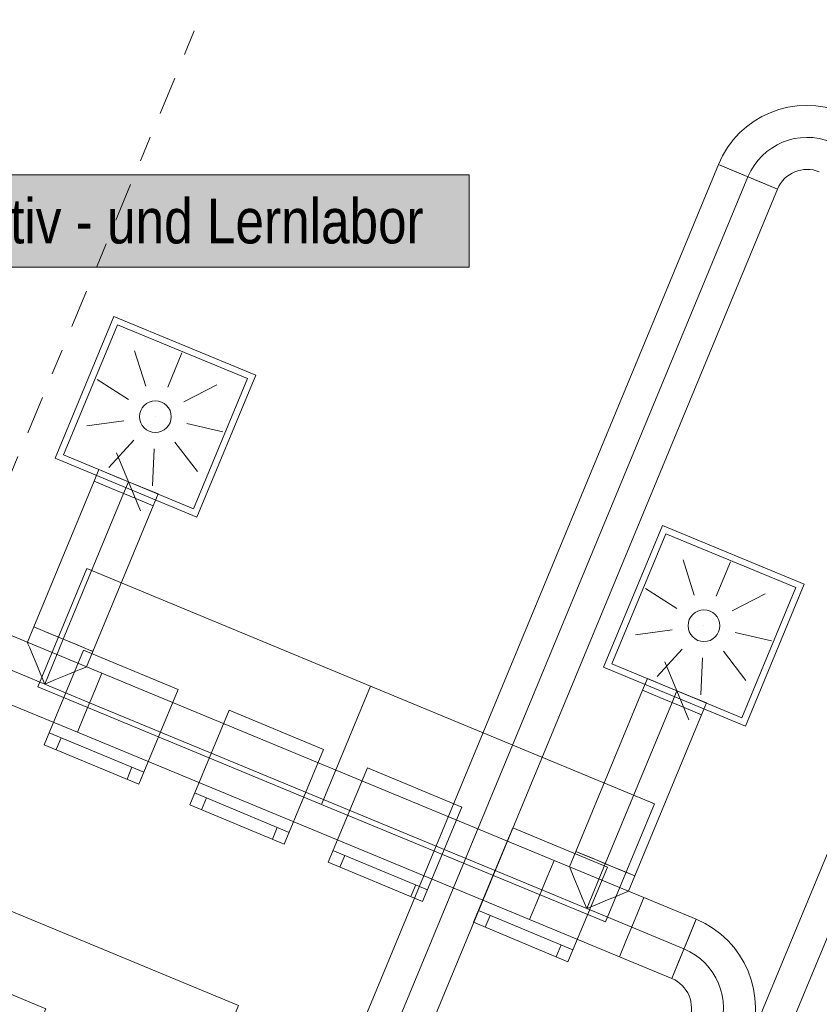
# Model space of a CAD drawing. Header units: metres. Extents: x -79 to 740, y -195 to 69.
# Tile 34 of 200: x 0.11 to 3.23, y -1.93 to 1.92. Entities that reach past the tile are written whole.
import ezdxf
from ezdxf.enums import TextEntityAlignment as Align

# ---------------------------------------------------------------- set-up
doc = ezdxf.new("R2010")
doc.units = ezdxf.units.M
doc.header["$MEASUREMENT"] = 0
doc.linetypes.add('Schnittlinie', pattern=[0.3, 0.15, -0.075, 0, -0.075])
doc.linetypes.add('STRICHPUNKT2', pattern=[12.7, 6.35, -3.175, 0, -3.175])
for name, color, linetype in [('00 Linien_Kreise_Splines', 7, 'Continuous'), ('70 Lüftung', 7, 'Continuous'), ('Neubau_50 Möblierung', 7, 'Continuous'), ('Neubau_80 Raum', 7, 'Continuous')]:
    doc.layers.add(name, color=color, linetype=linetype)
doc.styles.add('ERSTELLTER_STIL_1', font='ARIALN.TTF')
doc.styles.add('ERSTELLTER_STIL_2', font='ARIALN.TTF')

# ---------------------------------------------------------------- blocks, each defined once
blk = doc.blocks.new('Stuhl 02 27[74]_1', base_point=(0.2081, -1.9437))
at = {"layer": 'Neubau_50 Möblierung', "color": 8, "linetype": 'Continuous', "lineweight": 18}
for p, q in [((0.0738, -2.2669), (-0.2956, -2.1133)), ((-0.2494, -2.1325), (-0.2686, -2.1787)), ((0.0276, -2.2477), (0.0084, -2.2938))]:
    blk.add_line(p, q, dxfattribs=at)
at = {"layer": 'Neubau_50 Möblierung', "color": 8, "linetype": 'Continuous', "lineweight": 18, "flags": 128}
blk.add_lwpolyline([(0.2081, -1.9437), (-0.1612, -1.7901), (-0.3148, -2.1595), (0.0546, -2.313)], close=True, dxfattribs=at)
blk = doc.blocks.new('Stuhl 02 27[153]_1', base_point=(1.293, -0.9315))
at = {"layer": 'Neubau_50 Möblierung', "color": 8, "linetype": 'Continuous', "lineweight": 18}
for p, q in [((1.1583, -1.2545), (0.7891, -1.1006)), ((0.8353, -1.1199), (0.816, -1.166)), ((1.1122, -1.2353), (1.0929, -1.2815))]:
    blk.add_line(p, q, dxfattribs=at)
at = {"layer": 'Neubau_50 Möblierung', "color": 8, "linetype": 'Continuous', "lineweight": 18, "flags": 128}
blk.add_lwpolyline([(1.293, -0.9315), (0.9238, -0.7776), (0.7699, -1.1468), (1.1391, -1.3007)], close=True, dxfattribs=at)
blk = doc.blocks.new('Stuhl 02 27[154]_1', base_point=(0.7247, -0.6964))
at = {"layer": 'Neubau_50 Möblierung', "color": 8, "linetype": 'Continuous', "lineweight": 18}
for p, q in [((0.5904, -1.0196), (0.221, -0.8661)), ((0.2672, -0.8853), (0.248, -0.9314)), ((0.5442, -1.0004), (0.525, -1.0466))]:
    blk.add_line(p, q, dxfattribs=at)
at = {"layer": 'Neubau_50 Möblierung', "color": 8, "linetype": 'Continuous', "lineweight": 18, "flags": 128}
blk.add_lwpolyline([(0.7247, -0.6964), (0.3554, -0.5429), (0.2018, -0.9122), (0.5712, -1.0658)], close=True, dxfattribs=at)
blk = doc.blocks.new('Stuhl 02 27[155]_1', base_point=(2.4016, -1.3907))
at = {"layer": 'Neubau_50 Möblierung', "color": 8, "linetype": 'Continuous', "lineweight": 18}
for p, q in [((2.267, -1.7138), (1.8978, -1.5599)), ((1.9439, -1.5791), (1.9247, -1.6252)), ((2.2208, -1.6945), (2.2016, -1.7407))]:
    blk.add_line(p, q, dxfattribs=at)
at = {"layer": 'Neubau_50 Möblierung', "color": 8, "linetype": 'Continuous', "lineweight": 18, "flags": 128}
blk.add_lwpolyline([(2.4016, -1.3907), (2.0324, -1.2368), (1.8785, -1.606), (2.2477, -1.7599)], close=True, dxfattribs=at)
blk = doc.blocks.new('Stuhl 02 27[156]_1', base_point=(1.8334, -1.1557))
at = {"layer": 'Neubau_50 Möblierung', "color": 8, "linetype": 'Continuous', "lineweight": 18}
for p, q in [((1.699, -1.4789), (1.3297, -1.3253)), ((1.3759, -1.3445), (1.3567, -1.3907)), ((1.6529, -1.4597), (1.6337, -1.5058))]:
    blk.add_line(p, q, dxfattribs=at)
at = {"layer": 'Neubau_50 Möblierung', "color": 8, "linetype": 'Continuous', "lineweight": 18, "flags": 128}
blk.add_lwpolyline([(1.8334, -1.1557), (1.464, -1.0021), (1.3105, -1.3715), (1.6798, -1.525)], close=True, dxfattribs=at)
blk = doc.blocks.new('Schultisch 27[206]_1', base_point=(0.96, -1.9306))
at = {"layer": 'Neubau_50 Möblierung', "color": 8, "linetype": 'Continuous', "lineweight": 18, "flags": 128}
blk.add_lwpolyline([(0.96, -1.9306), (-0.1486, -1.4714), (-0.34, -1.9334), (0.7687, -2.3926)], close=True, dxfattribs=at)
blk = doc.blocks.new('Schultisch 27[248]_1', base_point=(1.4766, -0.6834))
at = {"layer": 'Neubau_50 Möblierung', "color": 8, "linetype": 'Continuous', "lineweight": 18, "flags": 128}
blk.add_lwpolyline([(1.4766, -0.6834), (0.368, -0.2242), (0.1766, -0.6861), (1.2853, -1.1453)], close=True, dxfattribs=at)
blk = doc.blocks.new('Schultisch 27[249]_1', base_point=(2.5853, -1.1426))
at = {"layer": 'Neubau_50 Möblierung', "color": 8, "linetype": 'Continuous', "lineweight": 18, "flags": 128}
blk.add_lwpolyline([(2.5853, -1.1426), (1.4766, -0.6834), (1.2853, -1.1453), (2.3939, -1.6046)], close=True, dxfattribs=at)
blk = doc.blocks.new('Kreativ- und Lernlabor_0.45_54_1', base_point=(19.4883, 3.8663))
at = {"layer": 'Neubau_80 Raum', "linetype": 'Continuous', "lineweight": 0, "true_color": 0x2a201c}
blk.add_hatch(color=250, dxfattribs=at).paths.add_polyline_path([(-0.979, 0.9539), (1.862, 0.9539), (1.862, 1.3142), (-0.979, 1.3142)])
at = {"layer": 'Neubau_80 Raum', "color": 7, "linetype": 'Continuous', "lineweight": 9, "flags": 128}
blk.add_lwpolyline([(-0.979, 0.9539), (1.862, 0.9539), (1.862, 1.3142), (-0.979, 1.3142)], close=True, dxfattribs=at)
at = {"layer": 'Neubau_80 Raum', "color": 7, "lineweight": 9, "style": 'ERSTELLTER_STIL_2'}
blk.add_attdef('stApartmentId', text='', height=0.175, dxfattribs=at).set_placement((0.4415, 1.1338), align=Align.MIDDLE_CENTER)
at = {"layer": 'Neubau_80 Raum', "color": 7, "lineweight": 9}
for tag, height, style, p in [('DUMMY_850', 0.2, 'ERSTELLTER_STIL_1', (30.7867, 0.5363)), ('ROOM_NAME', 0.2, 'ERSTELLTER_STIL_1', (28.4514, 0.4737)), ('ROOM_NUMBER', 0.175, 'ERSTELLTER_STIL_2', (28.6161, -0.0994)), ('measuredNetAreaCode', 0.175, 'ERSTELLTER_STIL_2', (28.6161, -0.6406)), ('perimeterCode', 0.175, 'ERSTELLTER_STIL_2', (28.6161, -1.0009)), ('ceilingHeightCode', 0.175, 'ERSTELLTER_STIL_2', (28.6161, -1.3612)), ('measuredAreaCode', 0.175, 'ERSTELLTER_STIL_2', (28.6161, -1.7215)), ('DUMMY_851_0', 0.175, 'ERSTELLTER_STIL_2', (30.5844, -1.7233)), ('DUMMY_852', 0.175, 'ERSTELLTER_STIL_2', (28.6161, -2.0817)), ('DUMMY_851_1', 0.175, 'ERSTELLTER_STIL_2', (30.5844, -2.0836)), ('DUMMY_853', 0.175, 'ERSTELLTER_STIL_2', (28.6161, -2.442)), ('DUMMY_851_2', 0.175, 'ERSTELLTER_STIL_2', (30.5844, -2.4439))]:
    blk.add_attdef(tag, text='', height=height, dxfattribs=dict(at, style=style)).set_placement(p, align=Align.TOP_LEFT)

msp = doc.modelspace()

# ---------------------------------------------------------------- linework, layer by layer
at = {"layer": '00 Linien_Kreise_Splines', "color": 7, "linetype": 'Schnittlinie', "lineweight": 9}
msp.add_lwpolyline([(-4.8577, -11.7502), (13.1391, 31.6887)], dxfattribs=at)
at = {"layer": '70 Lüftung', "color": 36, "linetype": 'Continuous', "lineweight": 18, "true_color": 0x7e4100}
for p, q in [((2.8354, 1.3541), (0.8772, -3.3733)), ((3.0663, 1.2584), (2.8354, 1.3541)), ((2.8354, 1.3541), (2.903, 1.3261)), ((2.903, 1.3261), (2.9987, 1.2864)), ((2.9987, 1.2864), (3.0663, 1.2584)), ((1.1082, -3.469), (3.0663, 1.2584))]:
    msp.add_line(p, q, dxfattribs=at)
at = {"layer": '70 Lüftung', "color": 36, "linetype": 'STRICHPUNKT2', "lineweight": 18, "true_color": 0x7e4100}
msp.add_line((2.9509, 1.3062), (0.9927, -3.4212), dxfattribs=at)
at = {"layer": '70 Lüftung', "color": 253, "linetype": 'Continuous', "lineweight": 18, "true_color": 0xaaaaaa}
for p, q in [((0.2441, 0.2069), (0.4737, 0.7612)), ((1.028, 0.5316), (0.4737, 0.7612)), ((0.2767, 0.2205), (0.4872, 0.7286)), ((0.9953, 0.5181), (0.4872, 0.7286)), ((0.5548, 0.6268), (0.5984, 0.4885)), ((0.7394, 0.6187), (0.6839, 0.4848)), ((0.4083, 0.5144), (0.5306, 0.4364)), ((0.7849, 0.01), (0.9953, 0.5181)), ((0.7984, -0.0227), (1.028, 0.5316)), ((0.8755, 0.494), (0.7469, 0.427)), ((0.3683, 0.334), (0.5121, 0.353)), ((0.636, 0.3693), (0.6361, 0.3693)), ((0.8996, 0.3108), (0.7581, 0.3422)), ((0.4536, 0.1702), (0.5516, 0.2771)), ((0.8004, 0.1551), (0.7121, 0.2701)), ((0.6243, 0.0995), (0.6306, 0.2444)), ((0.7984, -0.0227), (0.2441, 0.2069)), ((0.7849, 0.01), (0.2767, 0.2205)), ((0.5777, 0.002), (0.4839, 0.2284)), ((0.4153, 0.163), (0.3962, 0.1169)), ((0.4153, 0.163), (0.483, 0.135)), ((0.3962, 0.1169), (0.4638, 0.0888)), ((0.483, 0.135), (0.5786, 0.0954)), ((0.4638, 0.0888), (0.5595, 0.0492)), ((0.5786, 0.0954), (0.6463, 0.0674)), ((0.5595, 0.0492), (0.6272, 0.0212)), ((0.6272, 0.0212), (0.6463, 0.0674)), ((2.3868, -0.6096), (2.6165, -0.0553)), ((3.1708, -0.2849), (2.6165, -0.0553)), ((2.4195, -0.5961), (2.63, -0.0879)), ((3.1381, -0.2984), (2.63, -0.0879)), ((2.6976, -0.1897), (2.7412, -0.328)), ((2.8821, -0.1978), (2.8266, -0.3318)), ((2.5511, -0.3022), (2.6734, -0.3801)), ((2.9276, -0.8066), (3.1381, -0.2984)), ((2.9412, -0.8392), (3.1708, -0.2849)), ((3.0183, -0.3226), (2.8897, -0.3895)), ((2.7788, -0.4473), (2.7789, -0.4473)), ((2.5111, -0.4825), (2.6549, -0.4636)), ((3.0424, -0.5057), (2.9009, -0.4743)), ((2.5964, -0.6463), (2.6944, -0.5394)), ((2.767, -0.717), (2.7734, -0.5721)), ((2.9432, -0.6615), (2.8549, -0.5464)), ((2.9412, -0.8392), (2.3868, -0.6096)), ((2.9276, -0.8066), (2.4195, -0.5961)), ((2.7205, -0.8145), (2.6267, -0.5881)), ((2.5581, -0.6535), (2.539, -0.6997)), ((2.5581, -0.6535), (2.6257, -0.6815)), ((2.6257, -0.6815), (2.7214, -0.7211)), ((2.539, -0.6997), (2.6066, -0.7277)), ((2.6066, -0.7277), (2.7023, -0.7673)), ((2.7214, -0.7211), (2.7891, -0.7492)), ((2.7023, -0.7673), (2.7699, -0.7953)), ((2.7699, -0.7953), (2.7891, -0.7492))]:
    msp.add_line(p, q, dxfattribs=at)
at = {"layer": '70 Lüftung', "color": 5, "linetype": 'Continuous', "lineweight": 18}
for p, q in [((0.3962, 0.1169), (0.1606, -0.4519)), ((0.4638, 0.0888), (0.3962, 0.1169)), ((0.5595, 0.0492), (0.4638, 0.0888)), ((0.6272, 0.0212), (0.5595, 0.0492)), ((0.3916, -0.5476), (0.6272, 0.0212)), ((0.1357, -0.512), (0.1606, -0.4519)), ((0.1645, -0.4535), (0.1606, -0.4519)), ((0.2282, -0.4799), (0.1606, -0.4519)), ((0.1761, -0.4583), (0.1645, -0.4535)), ((0.1944, -0.4659), (0.1761, -0.4583)), ((0.4267, -0.6325), (0.0757, -0.4871)), ((0.2183, -0.4758), (0.1944, -0.4659)), ((0.2462, -0.4874), (0.2183, -0.4758)), ((0.3239, -0.5196), (0.2282, -0.4799)), ((0.2761, -0.4997), (0.2462, -0.4874)), ((0.306, -0.5121), (0.2761, -0.4997)), ((0.138, -0.5175), (0.1357, -0.512)), ((0.1448, -0.5338), (0.138, -0.5175)), ((0.1555, -0.5598), (0.1448, -0.5338)), ((0.3338, -0.5237), (0.306, -0.5121)), ((0.3916, -0.5476), (0.3239, -0.5196)), ((0.3577, -0.5336), (0.3338, -0.5237)), ((0.3761, -0.5412), (0.3577, -0.5336)), ((0.1695, -0.5936), (0.1555, -0.5598)), ((0.3667, -0.6076), (0.3916, -0.5476)), ((0.3876, -0.5459), (0.3761, -0.5412)), ((0.3916, -0.5476), (0.3876, -0.5459)), ((0.1859, -0.633), (0.1695, -0.5936)), ((0.3611, -0.6099), (0.3448, -0.6167)), ((0.3667, -0.6076), (0.3611, -0.6099)), ((0.2034, -0.6753), (0.1859, -0.633)), ((0.285, -0.6415), (0.2456, -0.6578)), ((0.3189, -0.6274), (0.285, -0.6415)), ((0.3448, -0.6167), (0.3189, -0.6274)), ((0.4267, -0.6325), (0.3987, -0.7002)), ((0.3987, -0.7002), (0.4267, -0.6325)), ((2.1933, -1.3642), (0.4267, -0.6325)), ((0.2456, -0.6578), (0.2034, -0.6753)), ((-0.02, -0.7181), (0.3311, -0.8635)), ((0.3987, -0.7002), (0.3591, -0.7958)), ((0.3591, -0.7958), (0.3987, -0.7002)), ((2.539, -0.6997), (2.2783, -1.3291)), ((2.6066, -0.7277), (2.539, -0.6997)), ((2.7023, -0.7673), (2.6066, -0.7277)), ((2.7699, -0.7953), (2.7023, -0.7673)), ((0.3591, -0.7958), (0.3311, -0.8635)), ((0.3311, -0.8635), (0.3591, -0.7958)), ((2.5092, -1.4247), (2.7699, -0.7953)), ((0.3311, -0.8635), (2.0977, -1.5952)), ((2.2534, -1.3891), (2.2783, -1.3291)), ((2.2822, -1.3307), (2.2783, -1.3291)), ((2.3459, -1.3571), (2.2783, -1.3291)), ((2.2937, -1.3355), (2.2822, -1.3307)), ((2.3121, -1.3431), (2.2937, -1.3355)), ((2.336, -1.353), (2.3121, -1.3431)), ((2.1933, -1.3642), (2.1653, -1.4319)), ((2.1653, -1.4319), (2.1933, -1.3642)), ((2.5444, -1.5097), (2.1933, -1.3642)), ((2.3638, -1.3645), (2.336, -1.353)), ((2.4416, -1.3967), (2.3459, -1.3571)), ((2.3937, -1.3769), (2.3638, -1.3645)), ((2.4236, -1.3893), (2.3937, -1.3769)), ((2.2557, -1.3947), (2.2534, -1.3891)), ((2.2624, -1.411), (2.2557, -1.3947)), ((2.2732, -1.437), (2.2624, -1.411)), ((2.4515, -1.4008), (2.4236, -1.3893)), ((2.5092, -1.4247), (2.4416, -1.3967)), ((2.4754, -1.4107), (2.4515, -1.4008)), ((2.4938, -1.4183), (2.4754, -1.4107)), ((2.5053, -1.4231), (2.4938, -1.4183)), ((2.5092, -1.4247), (2.5053, -1.4231)), ((2.1653, -1.4319), (2.1257, -1.5276)), ((2.1257, -1.5276), (2.1653, -1.4319)), ((2.2872, -1.4708), (2.2732, -1.437)), ((2.4843, -1.4848), (2.5092, -1.4247)), ((2.3035, -1.5102), (2.2872, -1.4708)), ((2.4625, -1.4939), (2.4365, -1.5046)), ((2.4788, -1.4871), (2.4625, -1.4939)), ((2.4843, -1.4848), (2.4788, -1.4871)), ((2.1257, -1.5276), (2.0977, -1.5952)), ((2.0977, -1.5952), (2.1257, -1.5276)), ((2.321, -1.5524), (2.3035, -1.5102)), ((2.3633, -1.5349), (2.321, -1.5524)), ((2.4027, -1.5186), (2.3633, -1.5349)), ((2.4365, -1.5046), (2.4027, -1.5186)), ((2.5444, -1.5097), (2.5164, -1.5773)), ((2.5164, -1.5773), (2.5444, -1.5097)), ((2.7487, -1.5943), (2.5444, -1.5097)), ((2.0977, -1.5952), (2.4487, -1.7406)), ((2.5164, -1.5773), (2.4768, -1.673)), ((2.4768, -1.673), (2.5164, -1.5773)), ((2.6531, -1.8253), (2.7487, -1.5943)), ((2.7207, -1.662), (2.7487, -1.5943)), ((2.4768, -1.673), (2.4487, -1.7406)), ((2.4487, -1.7406), (2.4768, -1.673)), ((2.6811, -1.7576), (2.7207, -1.662)), ((2.4487, -1.7406), (2.6531, -1.8253)), ((2.6531, -1.8253), (2.6811, -1.7576))]:
    msp.add_line(p, q, dxfattribs=at)
at = {"layer": '70 Lüftung', "color": 253, "linetype": 'STRICHPUNKT2', "lineweight": 18, "true_color": 0xaaaaaa}
for p, q in [((0.5117, 0.069), (0.5308, 0.1152)), ((2.6544, -0.7475), (2.6736, -0.7013))]:
    msp.add_line(p, q, dxfattribs=at)
at = {"layer": '70 Lüftung', "color": 5, "linetype": 'STRICHPUNKT2', "lineweight": 18}
for p, q in [((0.2761, -0.4997), (0.5117, 0.069)), ((0.2034, -0.6753), (0.2761, -0.4997)), ((0.0278, -0.6026), (0.3789, -0.748)), ((0.3789, -0.748), (2.1455, -1.4797)), ((2.3937, -1.3769), (2.6544, -0.7475)), ((2.321, -1.5524), (2.3937, -1.3769)), ((2.1455, -1.4797), (2.4966, -1.6252)), ((2.4966, -1.6252), (2.7009, -1.7098))]:
    msp.add_line(p, q, dxfattribs=at)
at = {"layer": '70 Lüftung', "color": 70, "linetype": 'Continuous', "lineweight": 18, "true_color": 0x73ff00}
msp.add_line((3.362, -1.0937), (2.9517, -2.0843), dxfattribs=at)
at = {"layer": '70 Lüftung', "color": 70, "linetype": 'STRICHPUNKT2', "lineweight": 18, "true_color": 0x73ff00}
msp.add_line((3.4775, -1.1415), (3.0672, -2.1321), dxfattribs=at)
at = {"layer": '70 Lüftung', "color": 253, "linetype": 'Continuous', "lineweight": 18, "true_color": 0xaaaaaa}
for centre in [(0.636, 0.3693), (2.7788, -0.4473)]:
    msp.add_circle(centre, 0.062, dxfattribs=at)
at = {"layer": '70 Lüftung', "color": 36, "linetype": 'Continuous', "lineweight": 18, "true_color": 0x7e4100}
for radius in [0.375, 0.125]:
    msp.add_arc((3.1818, 1.2106), radius, 67.5, 157.5, dxfattribs=at)
at = {"layer": '70 Lüftung', "color": 36, "linetype": 'STRICHPUNKT2', "lineweight": 18, "true_color": 0x7e4100}
msp.add_arc((3.1818, 1.2106), 0.25, 67.5, 157.5, dxfattribs=at)
at = {"layer": '70 Lüftung', "color": 5, "linetype": 'Continuous', "lineweight": 18}
for radius in [0.375, 0.125]:
    msp.add_arc((2.6052, -1.9408), radius, 337.5, 67.5, dxfattribs=at)
at = {"layer": '70 Lüftung', "color": 5, "linetype": 'STRICHPUNKT2', "lineweight": 18}
msp.add_arc((2.6052, -1.9408), 0.25, 337.5, 67.5, dxfattribs=at)

# ---------------------------------------------------------------- block references
at = {"layer": 'Neubau_50 Möblierung', "color": 8, "linetype": 'Continuous', "lineweight": 18}
for name, p in [('Schultisch 27[248]_1', (1.4766, -0.6834)), ('Stuhl 02 27[154]_1', (0.7247, -0.6964)), ('Schultisch 27[249]_1', (2.5853, -1.1426)), ('Stuhl 02 27[153]_1', (1.293, -0.9315)), ('Stuhl 02 27[156]_1', (1.8334, -1.1557)), ('Stuhl 02 27[155]_1', (2.4016, -1.3907)), ('Schultisch 27[206]_1', (0.96, -1.9306)), ('Stuhl 02 27[74]_1', (0.2081, -1.9437))]:
    msp.add_blockref(name, p, dxfattribs=at)
at = {"layer": 'Neubau_80 Raum', "color": 7, "linetype": 'Continuous', "lineweight": 13}
ref = msp.add_blockref('Kreativ- und Lernlabor_0.45_54_1', (19.4883, 3.8663), dxfattribs=at)
ref.add_attrib('stApartmentId', '0.45 Kreativ - und Lernlabor', dxfattribs={"color": 7, "lineweight": 9, "height": 0.175, "style": 'ERSTELLTER_STIL_2'}).set_placement((0.4415, 1.1338), align=Align.MIDDLE_CENTER)

doc.saveas('drawing.dxf')
